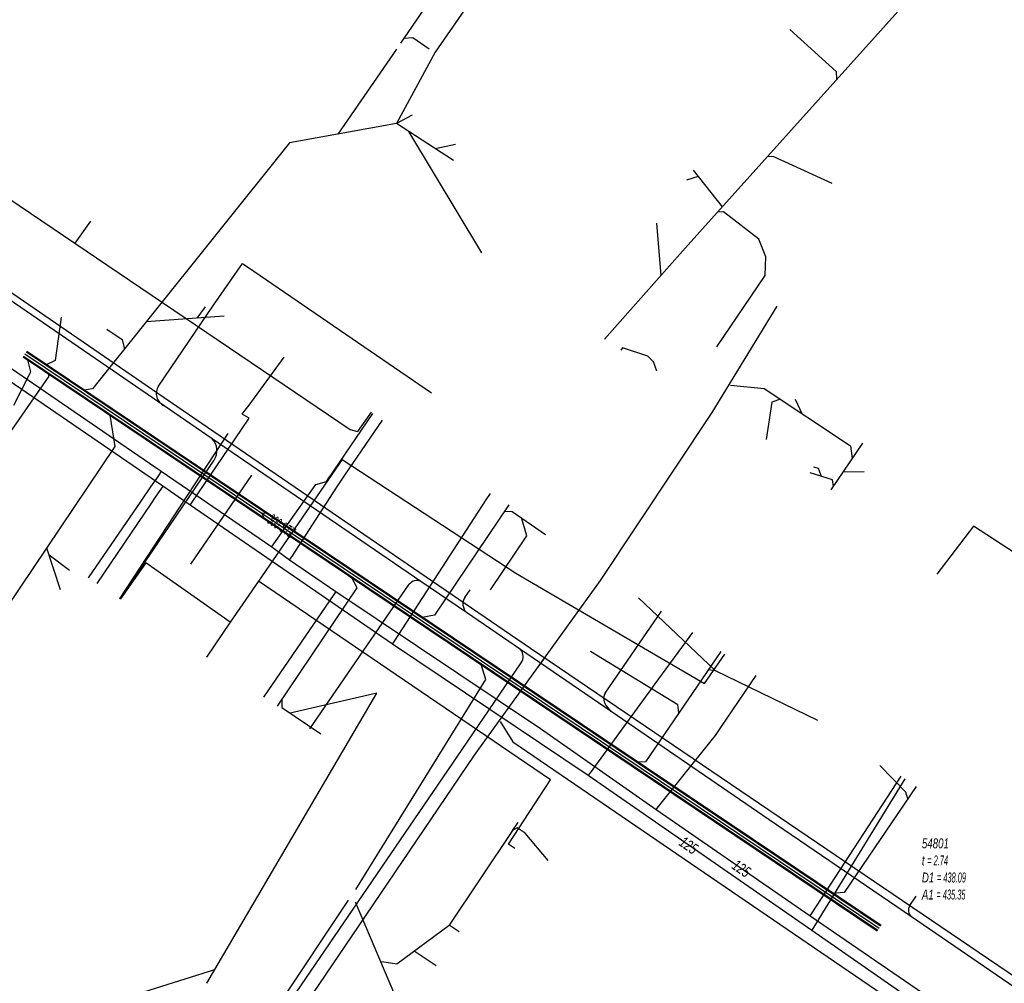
# Model space of a CAD drawing. Header units: metres. Extents: x 2695563 to 2696938, y 1260544 to 1262032.
# Tile 94 of 256: x 2696198 to 2696248, y 1261104 to 1261152. Entities that reach past the tile are written whole.
import ezdxf

# ---------------------------------------------------------------- set-up
doc = ezdxf.new("R2010")
doc.units = ezdxf.units.M
doc.linetypes.add('AUSGEZOGEN', pattern=[0])
for name, color, linetype in [('AW_LK_ Haltung Text', 7, 'AUSGEZOGEN'), ('AW_LK_Haltung', 24, 'AUSGEZOGEN'), ('AW_LK_Normschacht Text', 24, 'AUSGEZOGEN'), ('EW_LK_Trasseabs', 1, 'AUSGEZOGEN'), ('FM_LK_SW_TRASSEKANTE', 94, 'AUSGEZOGEN'), ('GA_LK_Leitung', 32, 'AUSGEZOGEN'), ('GA_LK_Leitung_Text', 32, 'AUSGEZOGEN'), ('TV_LK_LEITUNG', 92, 'AUSGEZOGEN'), ('WA_LK_Leitung', 171, 'AUSGEZOGEN'), ('WA_LK_Leitung_Text', 171, 'AUSGEZOGEN')]:
    doc.layers.add(name, color=color, linetype=linetype)
doc.styles.add('ARIAL', font='arial.ttf')

# ---------------------------------------------------------------- blocks, each defined once
blk = doc.blocks.new('COMPLEXOBJECT_2311')
at = {"layer": 'EW_LK_Trasseabs', "color": 1, "linetype": 'AUSGEZOGEN', "transparency": 33554687}
blk.add_line((6211.805, 11116.649), (6216.837, 11123.956), dxfattribs=at)
blk.add_arc((6217.215, 11123.692), 0.461, 63.3279, 145.067, dxfattribs=at)
blk = doc.blocks.new('COMPLEXOBJECT_2312')
at = {"layer": 'EW_LK_Trasseabs', "color": 1, "linetype": 'AUSGEZOGEN', "transparency": 33554687}
blk.add_line((6219.653, 11123.294), (6219.912, 11123.678), dxfattribs=at)
blk.add_arc((6220.15, 11122.956), 0.601, 145.7465, 226.1013, dxfattribs=at)
blk = doc.blocks.new('COMPLEXOBJECT_2317')
at = {"layer": 'EW_LK_Trasseabs', "color": 1, "linetype": 'AUSGEZOGEN', "transparency": 33554687}
blk.add_line((6227.048, 11117.52), (6226.823, 11117.792), dxfattribs=at)
blk.add_arc((6227.212, 11118.175), 0.546, 150.3261, 224.5067, dxfattribs=at)
blk = doc.blocks.new('COMPLEXOBJECT_2318')
at = {"layer": 'EW_LK_Trasseabs', "color": 1, "linetype": 'AUSGEZOGEN', "transparency": 33554687}
blk.add_line((6242.15, 11107.718), (6242.467, 11108.181), dxfattribs=at)
blk.add_arc((6242.507, 11107.478), 0.43, 146.0934, 231.6376, dxfattribs=at)

msp = doc.modelspace()

# ---------------------------------------------------------------- linework, layer by layer
at = {"layer": 'AW_LK_Haltung', "color": 24, "linetype": 'AUSGEZOGEN', "transparency": 33554687}
for p, q in [((2696221.125, 1261156.598), (2696217.357, 1261151.127)), ((2696243.316, 1261153.649), (2696232.629, 1261141.735)), ((2696217.155, 1261150.833), (2696214.193, 1261146.534)), ((2696217.153, 1261147.071), (2696211.742, 1261146.089)), ((2696217.948, 1261147.489), (2696217.153, 1261147.071)), ((2696220.044, 1261145.187), (2696217.153, 1261147.071)), ((2696221.471, 1261140.53), (2696217.782, 1261146.661)), ((2696211.749, 1261146.089), (2696204.503, 1261137.038)), ((2696220.144, 1261146.006), (2696219.122, 1261145.788)), ((2696232.159, 1261144.7), (2696233.634, 1261142.848)), ((2696232.409, 1261144.387), (2696231.819, 1261144.206)), ((2696230.317, 1261142.024), (2696230.535, 1261139.381)), ((2696232.629, 1261141.735), (2696231.632, 1261140.614)), ((2696231.632, 1261140.614), (2696227.677, 1261136.168)), ((2696207.476, 1261137.797), (2696207.054, 1261137.228)), ((2696208.443, 1261137.331), (2696204.503, 1261137.038)), ((2696237.68, 1261132.383), (2696237.333, 1261133.104)), ((2696202.936, 1261130.74), (2696202.681, 1261132.32)), ((2696199.467, 1261125.601), (2696202.936, 1261130.74)), ((2696239.148, 1261128.544), (2696240.745, 1261130.905)), ((2696239.764, 1261129.455), (2696240.805, 1261129.473)), ((2696200.163, 1261123.48), (2696199.467, 1261125.601)), ((2696200.614, 1261124.469), (2696199.585, 1261125.242)), ((2696233.283, 1261119.407), (2696229.398, 1261123.085)), ((2696232.937, 1261119.46), (2696233.283, 1261119.407)), ((2696233.283, 1261119.407), (2696238.46, 1261116.903)), ((2696207.558, 1261103.604), (2696216.167, 1261118.264)), ((2696216.167, 1261118.264), (2696211.78, 1261117.258)), ((2696223.034, 1261111.31), (2696223.313, 1261111.725)), ((2696224.825, 1261109.799), (2696223.668, 1261111.178)), ((2696203.297, 1261090.688), (2696214.728, 1261107.787)), ((2696217.511, 1261102.013), (2696215.078, 1261107.69)), ((2696220.326, 1261106.202), (2696219.828, 1261106.537)), ((2696218.056, 1261105.233), (2696219.171, 1261104.484)), ((2696203.475, 1261102.87), (2696207.963, 1261104.294))]:
    msp.add_line(p, q, dxfattribs=at)
at = {"layer": 'AW_LK_Haltung', "linetype": 'AUSGEZOGEN', "transparency": 33554687}
for p, q in [((2696241.474, 1261106.226), (2696198.272, 1261135.258)), ((2696241.485, 1261106.243), (2696198.283, 1261135.275)), ((2696241.496, 1261106.259), (2696198.294, 1261135.291)), ((2696241.642, 1261106.475), (2696198.44, 1261135.507)), ((2696241.653, 1261106.491), (2696198.451, 1261135.523)), ((2696241.664, 1261106.508), (2696198.462, 1261135.54))]:
    msp.add_line(p, q, dxfattribs=at)
at = {"layer": 'AW_LK_Haltung', "color": 255, "transparency": 33554687}
msp.add_line((2696241.569, 1261106.367), (2696198.367, 1261135.399), dxfattribs=at)
at = {"layer": 'AW_LK_Haltung', "color": 24, "linetype": 'AUSGEZOGEN', "transparency": 33554687}
for points in [[(2696222.739, 1261155.109), (2696222.085, 1261154.976), (2696219.119, 1261150.669), (2696217.153, 1261147.071)], [(2696237.055, 1261151.812), (2696239.394, 1261149.692), (2696239.411, 1261149.293)], [(2696218.804, 1261150.823), (2696217.981, 1261151.391), (2696217.523, 1261151.368)], [(2696239.188, 1261144.032), (2696236.203, 1261145.395), (2696235.904, 1261145.38)], [(2696233.357, 1261135.779), (2696235.799, 1261139.379), (2696235.834, 1261140.328), (2696235.481, 1261141.21), (2696233.7, 1261142.593), (2696233.401, 1261142.587)], [(2696200.195, 1261137.279), (2696199.887, 1261135.077), (2696199.439, 1261134.859)], [(2696204.503, 1261137.038), (2696201.787, 1261133.642), (2696201.35, 1261133.575)], [(2696202.506, 1261136.673), (2696203.278, 1261136.148), (2696203.403, 1261135.664)], [(2696230.322, 1261134.543), (2696230.153, 1261135.013), (2696229.869, 1261135.295), (2696228.588, 1261135.728), (2696228.503, 1261135.604)], [(2696197.805, 1261132.828), (2696198.657, 1261134.518), (2696198.513, 1261135.115)], [(2696189.505, 1261119.77), (2696199.584, 1261134.285), (2696199.565, 1261134.409)], [(2696234.057, 1261133.831), (2696235.749, 1261133.669), (2696240.121, 1261130.76), (2696240.209, 1261130.12)], [(2696236.573, 1261133.12), (2696236.135, 1261132.972), (2696235.86, 1261131.092)], [(2696238.647, 1261129.225), (2696238.51, 1261129.615), (2696238.27, 1261129.688)], [(2696239.26, 1261128.709), (2696239.208, 1261129.055), (2696238.073, 1261129.399)], [(2696222.834, 1261127.786), (2696219.088, 1261122.213), (2696218.453, 1261122.082)], [(2696224.7, 1261126.264), (2696223.001, 1261127.423), (2696222.611, 1261127.454)], [(2696221.908, 1261123.482), (2696223.748, 1261126.221), (2696223.497, 1261127.085)], [(2696194.808, 1261115.304), (2696194.661, 1261116.243), (2696195.365, 1261117.276), (2696195.425, 1261117.57), (2696194.929, 1261117.907), (2696194.712, 1261118.556), (2696199.467, 1261125.601)], [(2696211.144, 1261117.608), (2696215.163, 1261123.589), (2696214.883, 1261124.12)], [(2696231.444, 1261117.271), (2696231.389, 1261117.667), (2696226.963, 1261120.361)], [(2696233.557, 1261120.369), (2696229.753, 1261114.793), (2696229.304, 1261114.776)], [(2696215.102, 1261108.331), (2696221.669, 1261118.948), (2696221.44, 1261119.713)], [(2696211.367, 1261117.94), (2696211.367, 1261117.54), (2696213.331, 1261116.202)], [(2696243.026, 1261112.927), (2696242.923, 1261113.262), (2696241.606, 1261114.609)], [(2696243.447, 1261113.548), (2696239.802, 1261108.186), (2696239.204, 1261108.138)], [(2696223.668, 1261111.178), (2696223.258, 1261111.453), (2696223.034, 1261111.31), (2696219.828, 1261106.537)], [(2696216.412, 1261104.696), (2696217.17, 1261104.581), (2696219.828, 1261106.537)]]:
    msp.add_lwpolyline(points, dxfattribs=at)
at = {"layer": 'EW_LK_Trasseabs', "color": 1, "linetype": 'AUSGEZOGEN', "transparency": 33554687}
for p, q in [((2696205.405, 1261132.796), (2696192.335, 1261141.735)), ((2696207.903, 1261137.888), (2696209.367, 1261139.993)), ((2696209.367, 1261139.993), (2696209.948, 1261139.596)), ((2696209.948, 1261139.596), (2696218.923, 1261133.456)), ((2696205.114, 1261133.791), (2696207.903, 1261137.888)), ((2696207.84, 1261131.13), (2696205.405, 1261132.796)), ((2696218.392, 1261123.914), (2696207.84, 1261131.13)), ((2696203.162, 1261123.009), (2696207.945, 1261130.041)), ((2696206.757, 1261124.783), (2696209.846, 1261129.289)), ((2696220.703, 1261122.333), (2696218.392, 1261123.914)), ((2696223.437, 1261120.463), (2696220.703, 1261122.333)), ((2696227.708, 1261118.255), (2696230.564, 1261122.411)), ((2696228.018, 1261117.33), (2696223.437, 1261120.463)), ((2696220.23, 1261115.051), (2696223.469, 1261119.794)), ((2696211.631, 1261102.458), (2696220.23, 1261115.051)), ((2696249.137, 1261102.879), (2696243.21, 1261106.951))]:
    msp.add_line(p, q, dxfattribs=at)
for points in [[(2696250.975, 1261102.181), (2696223.934, 1261120.513), (2696218.661, 1261124.125), (2696205.08, 1261133.409), (2696189.589, 1261144.041), (2696180.607, 1261150.189), (2696167.475, 1261159.188), (2696153.967, 1261168.361)], [(2696243.21, 1261106.951), (2696236.015, 1261111.861), (2696228.018, 1261117.33)]]:
    msp.add_lwpolyline(points, dxfattribs=at)
for centre, radius, start, end in [((2696205.71, 1261133.425), 0.7, 148.4942, 244.1102), ((2696207.171, 1261130.516), 0.908, 328.4499, 42.5648), ((2696223.01, 1261120.107), 0.556, 325.7124, 39.7646)]:
    msp.add_arc(centre, radius, start, end, dxfattribs=at)
at = {"layer": 'FM_LK_SW_TRASSEKANTE', "color": 94, "linetype": 'AUSGEZOGEN', "transparency": 33554687}
for p, q in [((2696208.629, 1261131.398), (2696203.162, 1261123.068)), ((2696224.316, 1261119.579), (2696224.902, 1261120.389))]:
    msp.add_line(p, q, dxfattribs=at)
for points in [[(2696208.954, 1261099.748), (2696211.94, 1261101.587), (2696215.272, 1261106.516), (2696221.098, 1261115.134), (2696227.482, 1261123.952), (2696233.126, 1261132.445), (2696236.406, 1261137.831)], [(2696222.409, 1261116.828), (2696223.05, 1261115.808), (2696247.97, 1261098.784), (2696251.458, 1261094.867)]]:
    msp.add_lwpolyline(points, dxfattribs=at)
at = {"layer": 'GA_LK_Leitung', "color": 32, "linetype": 'AUSGEZOGEN', "transparency": 33554687}
for points in [[(2696247.553, 1261099.871), (2696247.249, 1261099.941), (2696238.169, 1261106.257), (2696226.855, 1261114.091), (2696216.95, 1261120.742), (2696206.719, 1261127.769), (2696205.34, 1261128.734), (2696194.239, 1261136.326), (2696191.302, 1261138.347), (2696182.136, 1261144.652), (2696169.858, 1261152.981), (2696155.795, 1261162.586), (2696146.58, 1261168.863), (2696143.23, 1261171.144), (2696142.429, 1261171.293), (2696139.258, 1261173.792)], [(2696209.361, 1261132.373), (2696209.509, 1261132.574), (2696209.699, 1261132.832), (2696211.485, 1261135.254)], [(2696206.719, 1261127.769), (2696206.824, 1261127.925), (2696209.315, 1261131.594), (2696209.708, 1261132.173), (2696209.361, 1261132.373)], [(2696205.34, 1261128.734), (2696205.235, 1261128.579), (2696205.069, 1261128.334), (2696204.922, 1261128.118), (2696204.76, 1261127.88), (2696201.995, 1261123.805)], [(2696216.95, 1261120.742), (2696217.052, 1261120.899), (2696221.702, 1261128.035), (2696221.908, 1261128.35)], [(2696230.04, 1261118.452), (2696230.24, 1261118.726), (2696232.143, 1261121.334)], [(2696226.855, 1261114.091), (2696226.966, 1261114.242), (2696229.748, 1261118.052), (2696230.04, 1261118.452)], [(2696238.169, 1261106.257), (2696238.267, 1261106.417), (2696242.879, 1261113.934)]]:
    msp.add_lwpolyline(points, dxfattribs=at)
at = {"layer": 'TV_LK_LEITUNG', "color": 92, "linetype": 'AUSGEZOGEN', "transparency": 33554687}
for p, q in [((2696187.182, 1261150.275), (2696200.887, 1261141.013)), ((2696201.688, 1261142.13), (2696200.887, 1261141.013)), ((2696215.873, 1261132.464), (2696215.189, 1261131.495)), ((2696214.405, 1261130.081), (2696210.18, 1261123.928)), ((2696210.18, 1261123.928), (2696208.751, 1261121.846)), ((2696208.751, 1261121.846), (2696207.541, 1261120.084))]:
    msp.add_line(p, q, dxfattribs=at)
for points in [[(2696200.887, 1261141.013), (2696214.819, 1261131.598), (2696215.189, 1261131.495)], [(2696214.405, 1261130.081), (2696223.2, 1261124.336), (2696232.738, 1261118.751), (2696233.763, 1261120.229)], [(2696251.495, 1261123.354), (2696246.349, 1261126.704), (2696244.486, 1261124.272)], [(2696208.751, 1261121.846), (2696204.476, 1261124.856), (2696203.208, 1261123.04)], [(2696223.148, 1261110.404), (2696222.821, 1261110.631), (2696224.951, 1261113.882), (2696210.18, 1261123.928)]]:
    msp.add_lwpolyline(points, dxfattribs=at)
at = {"layer": 'WA_LK_Leitung', "color": 7, "linetype": 'AUSGEZOGEN', "transparency": 33554687}
for points in [[(2696140.044, 1261173.819), (2696141.663, 1261172.578), (2696142.743, 1261171.75), (2696143.535, 1261171.646), (2696144.102, 1261171.274), (2696170.625, 1261153.15), (2696171.818, 1261152.309), (2696189.429, 1261140.361), (2696192.073, 1261138.556), (2696194.987, 1261136.522), (2696205.262, 1261129.48), (2696210.851, 1261125.663), (2696211.755, 1261125.002), (2696214.09, 1261123.399), (2696224.442, 1261116.467), (2696230.293, 1261112.381), (2696238.077, 1261107.003), (2696247.676, 1261100.437)], [(2696213.62, 1261128.967), (2696213.709, 1261129.098), (2696213.88, 1261129.35), (2696213.985, 1261129.503), (2696215.959, 1261132.405)], [(2696214.345, 1261128.984), (2696214.551, 1261129.286), (2696216.447, 1261132.073)], [(2696205.262, 1261129.48), (2696205.156, 1261129.325), (2696205.014, 1261129.118), (2696204.722, 1261128.692), (2696204.225, 1261127.967), (2696201.57, 1261124.094)], [(2696210.851, 1261125.663), (2696210.959, 1261125.816), (2696213.077, 1261128.811), (2696213.62, 1261128.967)], [(2696211.755, 1261125.002), (2696211.857, 1261125.159), (2696214.144, 1261128.674), (2696214.345, 1261128.984)], [(2696214.09, 1261123.399), (2696213.984, 1261123.244), (2696210.429, 1261118.058)], [(2696233.296, 1261116.125), (2696233.567, 1261116.525), (2696235.344, 1261119.15)], [(2696230.293, 1261112.381), (2696230.41, 1261112.527), (2696233.077, 1261115.852), (2696233.296, 1261116.125)], [(2696238.077, 1261107.003), (2696238.179, 1261107.16), (2696242.681, 1261114.069)]]:
    msp.add_lwpolyline(points, dxfattribs=at)

# ---------------------------------------------------------------- block references
at = {"layer": 'EW_LK_Trasseabs', "color": 1, "linetype": 'AUSGEZOGEN', "lineweight": -3, "transparency": 33554687}
for name in ['COMPLEXOBJECT_2311', 'COMPLEXOBJECT_2312', 'COMPLEXOBJECT_2317', 'COMPLEXOBJECT_2318']:
    msp.add_blockref(name, (2690000.97, 1249999.81), dxfattribs=at)

# ---------------------------------------------------------------- texts
at = {"layer": 'AW_LK_ Haltung Text', "color": 24, "transparency": 33554687, "insert": (2696211.137, 1261126.851), "char_height": 0.55705, "width": 2.75543, "attachment_point": 5, "rotation": 326.448, "style": 'ARIAL'}
msp.add_mtext('\\A1;{\\fArial|i1|b0;\\H0.557054;\\W0.700000;\\C24;< \\W0.490000;300 STZ}\\P', dxfattribs=at)
at = {"layer": 'AW_LK_Normschacht Text', "color": 24, "transparency": 33554687, "insert": (2696243.73, 1261110.921), "char_height": 0.50641, "width": 2.83648, "attachment_point": 1, "line_spacing_factor": 1.024096, "style": 'ARIAL'}
msp.add_mtext('\\A1;{\\fArial|i1|b0;\\H0.506413;\\W0.694955;\\C24;54801}\\P{\\fArial|i1|b0;\\H0.505000;\\W0.694955;\\C24;t \\W0.486468;= 2.74}\\P{\\fArial|i1|b0;\\H0.505000;\\W0.694955;\\C24;D1 \\W0.486468;= 438.09}\\P{\\fArial|i1|b0;\\H0.505000;\\W0.694955;\\C24;A1 \\W0.486468;= 435.35}\\P', dxfattribs=at)
at = {"layer": 'GA_LK_Leitung_Text', "color": 32, "transparency": 33554687, "insert": (2696231.931, 1261110.569), "char_height": 0.55825, "width": 1.10806, "attachment_point": 5, "rotation": 325.3005, "style": 'ARIAL'}
msp.add_mtext('\\A1;{\\fArial|i1|b0;\\H0.558250;\\W0.700000;\\C32;125}\\P', dxfattribs=at)
at = {"layer": 'WA_LK_Leitung_Text', "color": 7, "transparency": 33554687, "insert": (2696234.6, 1261109.398), "char_height": 0.55426, "width": 1.10014, "attachment_point": 5, "rotation": 325.359, "style": 'ARIAL'}
msp.add_mtext('\\A1;{\\fArial|i1|b0;\\H0.554263;\\W0.700000;\\C7;125}\\P', dxfattribs=at)

doc.saveas('drawing.dxf')
